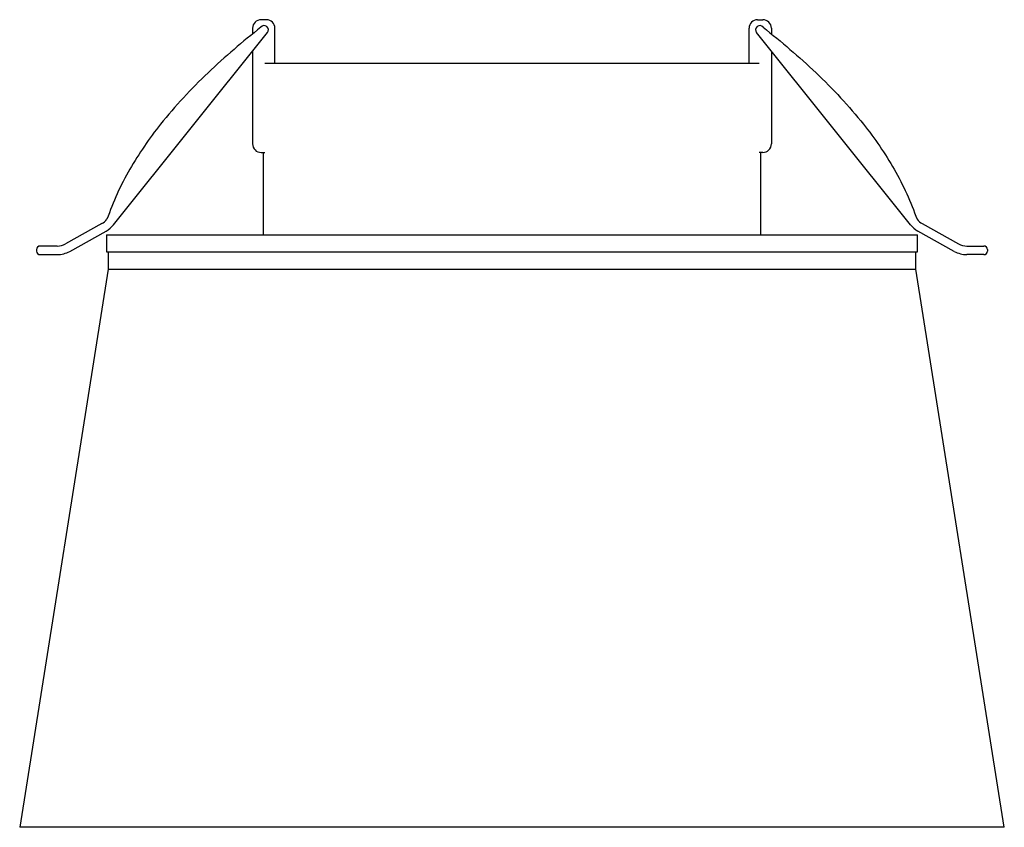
# Model space of a CAD drawing. Header units: millimetres. Extents: x -64 to 51, y -60 to 34.
import ezdxf

# ---------------------------------------------------------------- set-up
doc = ezdxf.new("R2010")
doc.units = ezdxf.units.MM

msp = doc.modelspace()

# ---------------------------------------------------------------- linework, layer by layer
at = {"color": 7, "linetype": 'Continuous', "lineweight": 25}
for p, q in [((-35.25, 33.56), (-35.86, 33.56)), ((21.99, 33.56), (22.6, 33.56)), ((-36.86, 32.56), (-36.86, 31.9)), ((-34.25, 28.52), (-34.25, 32.56)), ((20.99, 28.52), (20.99, 32.56)), ((23.6, 32.56), (23.6, 31.9)), ((-53.05, 9.69), (-35.12, 32.07)), ((39.79, 9.69), (21.86, 32.07)), ((-36.86, 29.89), (-36.86, 19.1)), ((23.6, 29.89), (23.6, 19.1)), ((-35.42, 28.52), (22.16, 28.52)), ((-35.86, 18.1), (-35.42, 18.1)), ((-35.63, 18.1), (-35.63, 8.52)), ((22.6, 18.1), (22.16, 18.1)), ((22.37, 8.52), (22.37, 18.1)), ((-54.41, 9.82), (-58.65, 7.46)), ((41.16, 9.82), (45.39, 7.46)), ((-58.16, 6.59), (-53.93, 8.95)), ((-53.88, 8.52), (-53.88, 6.52)), ((-53.88, 8.52), (40.62, 8.52)), ((40.62, 6.52), (40.62, 8.52)), ((44.91, 6.59), (40.67, 8.95)), ((-59.62, 7.21), (-61.62, 7.21)), ((46.37, 7.21), (48.36, 7.21)), ((-62.02, 6.81), (-62.02, 6.61)), ((-61.62, 6.21), (-59.62, 6.21)), ((-53.88, 6.52), (40.62, 6.52)), ((-53.7, 6.52), (-53.7, 4.52)), ((40.44, 4.52), (40.44, 6.52)), ((48.36, 6.21), (46.37, 6.21)), ((48.76, 6.81), (48.76, 6.61)), ((-53.7, 4.52), (-63.99, -60.48)), ((-53.7, 4.52), (40.44, 4.52)), ((50.73, -60.48), (40.44, 4.52)), ((50.73, -60.48), (-63.99, -60.48))]:
    msp.add_line(p, q, dxfattribs=at)
for centre, radius, start, end in [((-35.86, 32.56), 1, 90, 180), ((-35.25, 32.56), 1, 0, 90), ((21.99, 32.56), 1, 90, 180), ((22.6, 32.56), 1, 0, 90), ((-35.51, 32.38), 0.5, 321.2936, 141.2936), ((22.25, 32.38), 0.5, 38.7064, 218.7064), ((-35.86, 19.1), 1, 180, 270), ((22.6, 19.1), 1, 270, 0), ((-55.39, 11.57), 2, 299.127, 321.2936), ((-55.39, 11.57), 3, 299.127, 321.2936), ((42.13, 11.57), 3, 218.7064, 240.873), ((42.13, 11.57), 2, 218.7064, 240.873), ((-61.62, 6.81), 0.4, 90, 180), ((-59.62, 9.21), 2, 270, 299.127), ((46.37, 9.21), 2, 240.873, 270), ((48.36, 6.81), 0.4, 0, 90), ((-61.62, 6.61), 0.4, 180, 270), ((-59.62, 9.21), 3, 270, 299.127), ((46.37, 9.21), 3, 240.873, 270), ((48.36, 6.61), 0.4, 270, 0)]:
    msp.add_arc(centre, radius, start, end, dxfattribs=at)
for points in [[(-35.9, 32.69), (-36.95, 31.84), (-39.05, 30.13), (-42.07, 27.41), (-44.95, 24.52), (-47.43, 21.66), (-49.5, 18.86), (-51.2, 16.16), (-52.69, 13.32), (-53.45, 11.32), (-53.83, 10.32)], [(22.64, 32.69), (23.69, 31.84), (25.79, 30.13), (28.82, 27.41), (31.7, 24.52), (34.17, 21.66), (36.25, 18.86), (37.94, 16.16), (39.43, 13.32), (40.19, 11.32), (40.57, 10.32)]]:
    msp.add_open_spline(points, degree=3, knots=[0, 0, 0, 0, 0.139411, 0.279759, 0.420215, 0.560266, 0.669953, 0.779494, 0.88929, 1, 1, 1, 1], dxfattribs=at)

doc.saveas('drawing.dxf')
